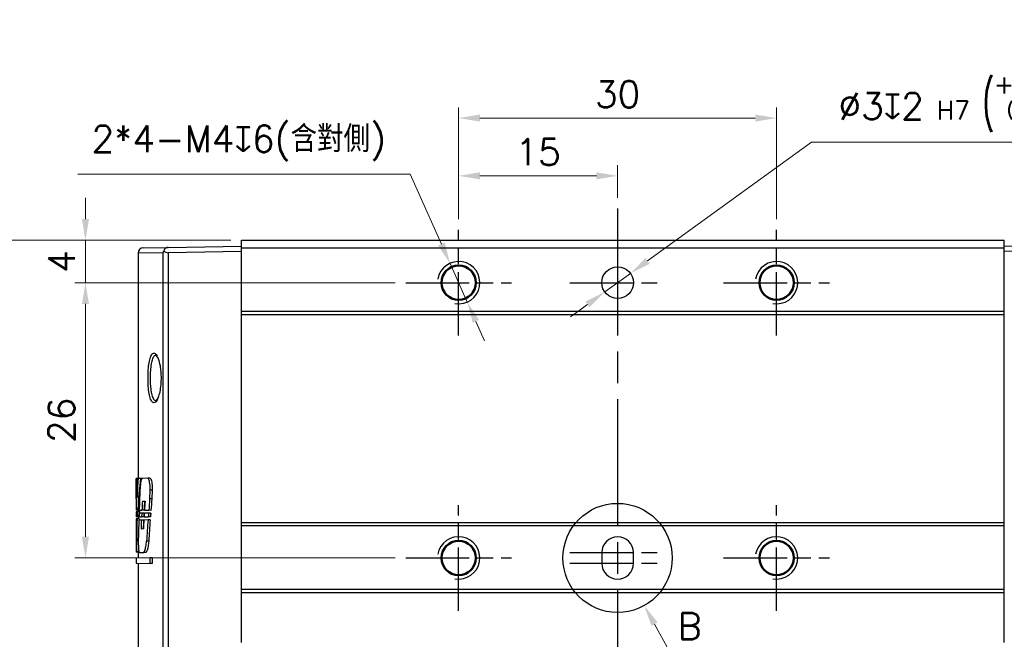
# Model space of a CAD drawing. Header units: millimetres. Extents: x 399 to 6076, y -1991 to 1602.
# Tile 199 of 256: x 4069 to 4162, y 529 to 588. Entities that reach past the tile are written whole.
import ezdxf

# ---------------------------------------------------------------- set-up
doc = ezdxf.new("R2010")
doc.units = ezdxf.units.MM
doc.linetypes.add('AM_ISO08W050', pattern=[18, 12, -1.5, 3, -1.5])
doc.linetypes.add('AM_ISO08W050x2', pattern=[9, 6, -0.75, 1.5, -0.75])
for name, color, linetype, lineweight in [('AM_0', 7, 'Continuous', 50), ('AM_4', 3, 'Continuous', 25), ('AM_5', 3, 'Continuous', 25), ('AM_7', 4, 'AM_ISO08W050', 25), ('AM_8', 1, 'Continuous', 25)]:
    doc.layers.add(name, color=color, linetype=linetype, lineweight=lineweight)
doc.layers.add('S20', color=7, linetype='Continuous')
doc.styles.add('尺寸標註', font='romans.shx', dxfattribs={"bigfont": 'CHINESET.SHX'})
doc.dimstyles.new('複本 CNS2-1$0', dxfattribs={"dimtxt": 2.5, "dimasz": 2, "dimexe": 1, "dimexo": 1, "dimgap": 1, "dimtad": 1, "dimtoh": 1, "dimdsep": 46, "dimtxsty": '尺寸標註', "dimcen": 0, "dimclrd": 2, "dimclre": 2, "dimclrt": 3, "dimadec": 0, "dimazin": 2, "dimtp": 0.1, "dimtm": 0.1, "dimtfac": 0.71, "dimtmove": 0, "dimatfit": 0, "dimfxl": 0, "dimlwd": 13, "dimlwe": 13, "dimarcsym": 0})
doc.dimstyles.new('複本 CNS2-1$3', dxfattribs={"dimtxt": 2.5, "dimasz": 2, "dimexe": 1, "dimexo": 1, "dimgap": 1, "dimtad": 1, "dimtoh": 1, "dimdsep": 46, "dimtxsty": '尺寸標註', "dimcen": 0, "dimclrd": 2, "dimclre": 2, "dimclrt": 3, "dimadec": 0, "dimazin": 2, "dimtp": 0.1, "dimtm": 0.1, "dimtfac": 0.71, "dimtmove": 0, "dimatfit": 0, "dimfxl": 0, "dimlwd": 13, "dimlwe": 13, "dimarcsym": 0})

# ---------------------------------------------------------------- blocks, each defined once
blk = doc.blocks.new('*D276')
at = {"layer": 'AM_5', "color": 2, "lineweight": 13}
for p, q in [((4088.915, 566.922), (4066.582, 566.922)), ((4067.582, 564.922), (4067.582, 518.122)), ((4089.115, 516.122), (4066.582, 516.122))]:
    blk.add_line(p, q, dxfattribs=at)
at = {"layer": 'AM_5', "color": 2}
for points in [[(4067.249, 564.922), (4067.916, 564.922), (4067.582, 566.922)], [(4067.249, 518.122), (4067.916, 518.122), (4067.582, 516.122)]]:
    blk.add_solid(points, dxfattribs=at)
at = {"layer": 'Defpoints', "color": 0}
for p in [(4089.915, 566.922), (4067.582, 516.122), (4090.115, 516.122)]:
    blk.add_point(p, dxfattribs=at)
at = {"layer": 'AM_5', "color": 3, "insert": (4065.332, 541.522), "char_height": 2.5, "attachment_point": 5, "rotation": 90, "style": '尺寸標註'}
blk.add_mtext('50.8', dxfattribs=at)
blk = doc.blocks.new('*U17')
at = {"layer": 'AM_0'}
blk.add_circle((1797.515, 5384.533), 1.621, dxfattribs=at)
at = {"layer": 'AM_4'}
blk.add_arc((1797.515, 5384.533), 2, 260, 170, dxfattribs=at)
at = {"layer": 'AM_7', "linetype": 'AM_ISO08W050x2'}
for p, q in [((1797.515, 5379.533), (1797.515, 5389.533)), ((1792.515, 5384.533), (1802.515, 5384.533))]:
    blk.add_line(p, q, dxfattribs=at)
blk = doc.blocks.new('*U18')
at = {"layer": 'AM_0'}
blk.add_circle((1797.515, 5358.533), 1.621, dxfattribs=at)
at = {"layer": 'AM_4'}
blk.add_arc((1797.515, 5358.533), 2, 260, 170, dxfattribs=at)
at = {"layer": 'AM_7', "linetype": 'AM_ISO08W050x2'}
for p, q in [((1797.515, 5353.533), (1797.515, 5363.533)), ((1792.515, 5358.533), (1802.515, 5358.533))]:
    blk.add_line(p, q, dxfattribs=at)
blk = doc.blocks.new('*U19')
at = {"layer": 'AM_0'}
blk.add_circle((1767.515, 5358.533), 1.621, dxfattribs=at)
at = {"layer": 'AM_4'}
blk.add_arc((1767.515, 5358.533), 2, 260, 170, dxfattribs=at)
at = {"layer": 'AM_7', "linetype": 'AM_ISO08W050x2'}
for p, q in [((1767.515, 5353.533), (1767.515, 5363.533)), ((1762.515, 5358.533), (1772.515, 5358.533))]:
    blk.add_line(p, q, dxfattribs=at)
blk = doc.blocks.new('*U20')
at = {"layer": 'AM_0'}
blk.add_circle((1767.515, 5384.533), 1.621, dxfattribs=at)
at = {"layer": 'AM_4'}
blk.add_arc((1767.515, 5384.533), 2, 260, 170, dxfattribs=at)
at = {"layer": 'AM_7', "linetype": 'AM_ISO08W050x2'}
for p, q in [((1767.515, 5379.533), (1767.515, 5389.533)), ((1762.515, 5384.533), (1772.515, 5384.533))]:
    blk.add_line(p, q, dxfattribs=at)
blk = doc.blocks.new('*D277')
at = {"layer": 'AM_5', "color": 2, "lineweight": 13}
for p, q in [((4075.192, 568.922), (4075.192, 570.922)), ((4088.915, 566.922), (4074.192, 566.922)), ((4075.192, 566.922), (4075.192, 562.922)), ((4104.415, 562.922), (4074.192, 562.922)), ((4075.192, 560.922), (4075.192, 558.922))]:
    blk.add_line(p, q, dxfattribs=at)
at = {"layer": 'AM_5', "color": 2}
for points in [[(4074.859, 568.922), (4075.526, 568.922), (4075.192, 566.922)], [(4074.859, 560.922), (4075.526, 560.922), (4075.192, 562.922)]]:
    blk.add_solid(points, dxfattribs=at)
at = {"layer": 'Defpoints', "color": 0}
for p in [(4089.915, 566.922), (4075.192, 562.922), (4105.415, 562.922)]:
    blk.add_point(p, dxfattribs=at)
at = {"layer": 'AM_5', "color": 3, "insert": (4072.942, 564.922), "char_height": 2.5, "attachment_point": 5, "rotation": 90, "style": '尺寸標註'}
blk.add_mtext('4', dxfattribs=at)
blk = doc.blocks.new('*D278')
at = {"layer": 'AM_5', "color": 2, "lineweight": 13}
for p, q in [((4104.415, 562.922), (4074.192, 562.922)), ((4075.192, 560.922), (4075.192, 538.922)), ((4104.415, 536.922), (4074.192, 536.922))]:
    blk.add_line(p, q, dxfattribs=at)
at = {"layer": 'AM_5', "color": 2}
for points in [[(4074.859, 560.922), (4075.526, 560.922), (4075.192, 562.922)], [(4074.859, 538.922), (4075.526, 538.922), (4075.192, 536.922)]]:
    blk.add_solid(points, dxfattribs=at)
at = {"layer": 'Defpoints', "color": 0}
for p in [(4105.415, 562.922), (4075.192, 536.922), (4105.415, 536.922)]:
    blk.add_point(p, dxfattribs=at)
at = {"layer": 'AM_5', "color": 3, "insert": (4072.942, 549.922), "char_height": 2.5, "attachment_point": 5, "rotation": 90, "style": '尺寸標註'}
blk.add_mtext('26', dxfattribs=at)
blk = doc.blocks.new('*D279')
at = {"layer": 'AM_5', "color": 2, "lineweight": 13}
for p, q in [((4110.415, 568.922), (4110.415, 579.471)), ((4140.415, 568.922), (4140.415, 579.471)), ((4138.415, 578.471), (4112.415, 578.471))]:
    blk.add_line(p, q, dxfattribs=at)
at = {"layer": 'AM_5', "color": 2}
for points in [[(4112.415, 578.804), (4112.415, 578.137), (4110.415, 578.471)], [(4138.415, 578.804), (4138.415, 578.137), (4140.415, 578.471)]]:
    blk.add_solid(points, dxfattribs=at)
at = {"layer": 'Defpoints', "color": 0}
for p in [(4110.415, 578.471), (4110.415, 567.922), (4140.415, 567.922)]:
    blk.add_point(p, dxfattribs=at)
at = {"layer": 'AM_5', "color": 3, "insert": (4125.415, 580.721), "char_height": 2.5, "attachment_point": 5, "style": '尺寸標註'}
blk.add_mtext('30', dxfattribs=at)
blk = doc.blocks.new('*D280')
at = {"layer": 'AM_5', "color": 2, "lineweight": 13}
for p, q in [((4110.415, 568.922), (4110.415, 574.012)), ((4125.415, 570.922), (4125.415, 574.012)), ((4123.415, 573.012), (4112.415, 573.012))]:
    blk.add_line(p, q, dxfattribs=at)
at = {"layer": 'AM_5', "color": 2}
for points in [[(4112.415, 573.345), (4112.415, 572.678), (4110.415, 573.012)], [(4123.415, 573.345), (4123.415, 572.678), (4125.415, 573.012)]]:
    blk.add_solid(points, dxfattribs=at)
at = {"layer": 'Defpoints', "color": 0}
for p in [(4110.415, 573.012), (4125.415, 569.922), (4110.415, 567.922)]:
    blk.add_point(p, dxfattribs=at)
at = {"layer": 'AM_5', "color": 3, "insert": (4117.915, 575.262), "char_height": 2.5, "attachment_point": 5, "style": '尺寸標註'}
blk.add_mtext('15', dxfattribs=at)
blk = doc.blocks.new('*D281')
at = {"layer": 'AM_5', "color": 2, "lineweight": 13}
for p, q in [((4105.834, 573.182), (4074.477, 573.182)), ((4108.784, 566.575), (4105.834, 573.182)), ((4111.23, 561.096), (4109.599, 564.748)), ((4112.046, 559.27), (4112.861, 557.444))]:
    blk.add_line(p, q, dxfattribs=at)
at = {"layer": 'AM_5', "color": 2}
for points in [[(4109.088, 566.711), (4108.48, 566.439), (4109.599, 564.748)], [(4112.35, 559.406), (4111.741, 559.134), (4111.23, 561.096)]]:
    blk.add_solid(points, dxfattribs=at)
at = {"layer": 'Defpoints', "color": 0}
for p in [(4109.599, 564.748), (4111.23, 561.096)]:
    blk.add_point(p, dxfattribs=at)
at = {"layer": 'AM_5', "color": 3, "insert": (4089.655, 576.086), "char_height": 2.5, "attachment_point": 5, "style": '尺寸標註'}
blk.add_mtext('2*4-M4{\\Famgdt;x}6(含對側)', dxfattribs=at)
blk = doc.blocks.new('*D282')
at = {"layer": 'AM_5', "color": 2, "lineweight": 13}
for p, q in [((4128.248, 564.977), (4143.714, 576.193)), ((4143.714, 576.193), (4181.214, 576.193)), ((4124.201, 562.042), (4126.629, 563.803)), ((4122.582, 560.867), (4120.962, 559.693))]:
    blk.add_line(p, q, dxfattribs=at)
at = {"layer": 'AM_5', "color": 2}
for points in [[(4128.052, 565.247), (4128.444, 564.707), (4126.629, 563.803)], [(4122.386, 561.137), (4122.777, 560.598), (4124.201, 562.042)]]:
    blk.add_solid(points, dxfattribs=at)
at = {"layer": 'Defpoints', "color": 0}
for p in [(4126.629, 563.803), (4124.201, 562.042)]:
    blk.add_point(p, dxfattribs=at)
at = {"layer": 'AM_5', "color": 3, "insert": (4162.964, 579.86), "char_height": 2.5, "attachment_point": 5, "style": '尺寸標註'}
blk.add_mtext('∅3{\\Famgdt;x}2{}{\\H0.7x;\\C3; H7 {\\H2x;\\W0.5;(}\\S+0.01^  0;{\\H2x;\\W0.5;)}}(含對側)', dxfattribs=at)
blk = doc.blocks.new('*D303')
at = {"layer": 'AM_5', "color": 2, "lineweight": 13}
for p, q in [((4194.803, 586.733), (4205.503, 586.733)), ((4204.503, 568.922), (4204.503, 584.733)), ((4162.915, 566.922), (4205.503, 566.922))]:
    blk.add_line(p, q, dxfattribs=at)
at = {"layer": 'AM_5', "color": 2}
for points in [[(4204.169, 584.733), (4204.836, 584.733), (4204.503, 586.733)], [(4204.169, 568.922), (4204.836, 568.922), (4204.503, 566.922)]]:
    blk.add_solid(points, dxfattribs=at)
at = {"layer": 'Defpoints', "color": 0}
for p in [(4193.803, 586.733), (4204.503, 586.733), (4161.915, 566.922)]:
    blk.add_point(p, dxfattribs=at)
at = {"layer": 'AM_5', "color": 3, "insert": (4202.253, 576.828), "char_height": 2.5, "attachment_point": 5, "rotation": 90, "style": '尺寸標註'}
blk.add_mtext('19.8 REF.', dxfattribs=at)
blk = doc.blocks.new('*D314')
at = {"layer": 'AM_5', "color": 2, "lineweight": 13}
for p, q in [((4162.915, 566.922), (4205.503, 566.922)), ((4204.503, 557.372), (4204.503, 564.922)), ((4200.861, 555.372), (4205.503, 555.372))]:
    blk.add_line(p, q, dxfattribs=at)
at = {"layer": 'AM_5', "color": 2}
for points in [[(4204.169, 564.922), (4204.836, 564.922), (4204.503, 566.922)], [(4204.169, 557.372), (4204.836, 557.372), (4204.503, 555.372)]]:
    blk.add_solid(points, dxfattribs=at)
at = {"layer": 'Defpoints', "color": 0}
for p in [(4161.915, 566.922), (4204.503, 566.922), (4199.861, 555.372)]:
    blk.add_point(p, dxfattribs=at)
at = {"layer": 'AM_5', "color": 3, "insert": (4202.253, 561.147), "char_height": 2.5, "attachment_point": 5, "rotation": 90, "style": '尺寸標註'}
blk.add_mtext('11.6', dxfattribs=at)
blk = doc.blocks.new('S20-正視-02')
at = {"layer": 'S20', "linetype": 'Continuous', "lineweight": 25}
for p, q in [((-44.759, 29.788), (-42.43, 29.829)), ((-42.43, 29.829), (-35.5, 29.95)), ((-35.5, 29.803), (-35.5, 30.5)), ((-35.5, 30.5), (36.5, 30.5)), ((-35.5, 23.803), (-35.5, 29.803)), ((-35.5, 29.803), (36.5, 29.803)), ((36.5, 29.803), (36.5, 30.5)), ((36.5, 29.95), (39.827, 30.008)), ((36.5, 23.803), (36.5, 29.803)), ((-42.896, 29.329), (-45.25, 29.288)), ((-45.25, 29.288), (-45.25, 8.007)), ((-42.896, -17.879), (-42.896, 29.329)), ((-35.5, 29.45), (-42.43, 29.329)), ((-42.43, 29.329), (-42.43, -17.879)), ((39.827, 29.508), (36.5, 29.45)), ((-16.406, 27.363), (-16.405, 27.363)), ((-13.595, 27.363), (-13.594, 27.363)), ((-13.595, 27.363), (-13.595, 27.363)), ((13.594, 27.363), (13.595, 27.363)), ((16.405, 27.363), (16.406, 27.363)), ((16.405, 27.363), (16.405, 27.363)), ((-16.649, 26.437), (-16.649, 26.437)), ((-13.351, 26.437), (-13.351, 26.437)), ((13.351, 26.437), (13.351, 26.437)), ((16.649, 26.437), (16.649, 26.437)), ((-35.5, 23.803), (36.5, 23.803)), ((-35.5, 23.503), (-35.5, 23.803)), ((-35.5, 23.503), (36.5, 23.503)), ((-35.5, 3.85), (-35.5, 23.503)), ((36.5, 23.503), (36.5, 23.803)), ((36.5, 3.85), (36.5, 23.503)), ((-45.45, 7.862), (-45.45, 5.17)), ((-45.384, 8.004), (-45.447, 8.003)), ((-45.258, 8.007), (-45.384, 8.004)), ((-45.026, 8.011), (-45.258, 8.007)), ((-44.883, 8.013), (-45.026, 8.011)), ((-44.337, 8.023), (-44.883, 8.013)), ((-44.132, 8.026), (-44.337, 8.023)), ((-45.449, 6.076), (-45.448, 6.906)), ((-44.163, 6.069), (-44.126, 6.903)), ((-43.919, 6.902), (-44.126, 6.903)), ((-43.919, 6.902), (-43.957, 6.068)), ((-44.85, 5.859), (-44.601, 5.855)), ((-43.957, 6.068), (-44.163, 6.069)), ((-45.25, 5.018), (-45.45, 5.022)), ((-45.436, 4.715), (-45.45, 4.715)), ((-45.438, 5.153), (-45.288, 5.15)), ((-45.308, 4.849), (-45.436, 4.847)), ((-45.106, 4.852), (-45.308, 4.849)), ((-45.148, 5.148), (-45.288, 5.15)), ((-45.25, 5.149), (-45.25, 4.85)), ((-44.908, 4.724), (-45.161, 4.72)), ((-45.153, 5.016), (-44.893, 5.012)), ((-44.705, 4.728), (-44.908, 4.724)), ((-44.691, 5.008), (-44.893, 5.012)), ((-44.266, 4.736), (-44.665, 4.729)), ((-44.653, 5.008), (-44.245, 5.001)), ((-44.059, 4.739), (-44.266, 4.736)), ((-44.039, 4.997), (-44.245, 5.001)), ((-45.25, 4.39), (-45.449, 4.394)), ((-45.434, 4.066), (-45.448, 4.066)), ((-45.435, 4.525), (-45.328, 4.523)), ((-45.352, 4.199), (-45.433, 4.197)), ((-45.151, 4.202), (-45.352, 4.199)), ((-45.168, 4.52), (-45.328, 4.523)), ((-45.25, 4.522), (-45.25, 4.2)), ((-44.94, 4.074), (-45.184, 4.07)), ((-45.173, 4.389), (-44.925, 4.385)), ((-44.737, 4.078), (-44.94, 4.074)), ((-44.722, 4.381), (-44.925, 4.385)), ((-44.32, 4.085), (-44.709, 4.078)), ((-44.686, 4.38), (-44.293, 4.374)), ((-44.114, 4.089), (-44.32, 4.085)), ((-44.087, 4.37), (-44.293, 4.374)), ((-35.5, 3.85), (36.5, 3.85)), ((-35.5, 3.55), (-35.5, 3.85)), ((36.5, 3.55), (36.5, 3.85)), ((-44.758, 3.237), (-44.981, 3.233)), ((-35.5, 3.55), (36.5, 3.55)), ((-35.5, -2.45), (-35.5, 3.55)), ((36.5, -2.45), (36.5, 3.55)), ((-45.229, 2.714), (-45.236, 2.083)), ((-44.257, 2.074), (-44.462, 2.075)), ((-45.449, 1.084), (-45.406, 1.084)), ((-45.206, 1.08), (-45.406, 1.084)), ((-45.394, 1.032), (-45.4, 1.084)), ((-45.25, 1.03), (-45.394, 1.032)), ((-45.25, 1.081), (-45.25, 0.494)), ((-45.136, 1.028), (-44.708, 1.02)), ((-44.505, 1.017), (-44.708, 1.02)), ((-1.5, 1), (-1.5, 0)), ((1.5, 0), (1.5, 1)), ((-44.12, 0.514), (-45.45, 0.491)), ((-45.45, 0.491), (-45.45, 0.013)), ((-45.45, 0.013), (-44.12, -0.011)), ((-45.25, 0.009), (-45.25, -18.588)), ((-43.913, 0.517), (-44.12, 0.514)), ((-44.12, -0.011), (-44.12, 0.514)), ((-43.913, 0.517), (-43.913, -0.014)), ((-43.913, -0.014), (-44.12, -0.011)), ((-35.5, -2.45), (36.5, -2.45)), ((-35.5, -2.75), (-35.5, -2.45)), ((-35.5, -2.75), (36.5, -2.75)), ((-35.5, -7.5), (-35.5, -2.75)), ((36.5, -2.75), (36.5, -2.45)), ((36.5, -7.5), (36.5, -2.75))]:
    blk.add_line(p, q, dxfattribs=at)
for centre, radius in [((-15, 26.5), 1.65), ((0, 26.5), 1.5), ((15, 26.5), 1.65), ((-15, 0.5), 1.65), ((15, 0.5), 1.65)]:
    blk.add_circle(centre, radius, dxfattribs=at)
for centre, radius, start, end in [((-44.75, 29.288), 0.5, 91, 180.76466), ((0, 1), 1.5, 0, 180), ((0, 0), 1.5, 180, 0)]:
    blk.add_arc(centre, radius, start, end, dxfattribs=at)
for centre, major_axis, ratio, start_param, end_param in [((-42.421, 29.829), (0.355, 0.365), 0.965693, 3.036831, 3.913901), ((0.5, 6.484), (-0.845, 245.843), 0.186876, 1.563972, 1.575567), ((0.5, 29.482), (0.83, 301.508), 0.152376, 1.642511, 1.648683), ((0.5, 3.936), (2.612, 58.738), 0.781017, 1.53619, 1.56785), ((0.5, -0.763), (-3.277, 55.497), 0.825861, 1.363513, 1.415456), ((0.5, -8.603), (0.94, 142.854), 0.321589, 1.46417, 1.477425), ((0.5, 2.551), (-0.94, 142.854), 0.321589, 1.544005, 1.551384), ((0.5, -19.739), (-0.94, 142.854), 0.321589, 1.388517, 1.394544), ((0.5, -19.739), (-0.935, 142.232), 0.321589, 1.387746, 1.3938), ((0.5, -18.903), (0.94, 142.854), 0.321589, 1.39872, 1.40474), ((0.5, -30.039), (-0.94, 142.854), 0.321589, 1.313149, 1.320874), ((0.5, -30.039), (-0.935, 142.232), 0.321589, 1.312014, 1.319794), ((0.5, 2.572), (-0.942, 141.578), 0.324488, 1.553497, 1.555766), ((0.5, 6.307), (-0.855, 223.219), 0.205816, 1.576552, 1.577993), ((0.5, -0.797), (-3.21, 55.748), 0.822236, 1.422145, 1.42801), ((0.5, -8.556), (0.942, 141.578), 0.324488, 1.479048, 1.481396), ((0.5, -0.797), (-3.196, 55.505), 0.822236, 1.421637, 1.424016), ((0.5, -19.519), (-0.942, 141.578), 0.324488, 1.396553, 1.398988), ((0.5, -19.519), (-0.938, 140.962), 0.324488, 1.395768, 1.398265), ((0.5, -18.764), (0.942, 141.578), 0.324488, 1.406254, 1.408747), ((0.5, -29.727), (-0.942, 141.578), 0.324488, 1.322752, 1.325387), ((0.5, -29.727), (-0.938, 140.962), 0.324488, 1.321628, 1.324328), ((0.5, 2.876), (0.94, 142.854), 0.321589, 1.56366, 1.58545), ((0.5, 2.639), (-0.94, 142.854), 0.321589, 1.558697, 1.567854), ((0.5, -7.759), (-0.94, 142.854), 0.321589, 1.48488, 1.506742), ((0.5, -8.672), (0.94, 142.854), 0.321589, 1.483599, 1.493124), ((0.5, -7.759), (-0.935, 142.232), 0.321589, 1.484488, 1.485415), ((0.5, -19.519), (-0.942, 141.578), 0.324488, 1.401211, 1.407234), ((0.5, -19.519), (-0.938, 140.962), 0.324488, 1.400447, 1.406496), ((0.5, -18.686), (0.942, 141.578), 0.324488, 1.411464, 1.417482), ((0.5, -29.95), (-0.94, 142.854), 0.321589, 1.328116, 1.342578), ((0.5, -29.95), (-0.935, 142.232), 0.321589, 1.327017, 1.341581), ((0.5, -7.759), (-0.935, 142.232), 0.321589, 1.505304, 1.506496)]:
    blk.add_ellipse(centre, major_axis=major_axis, ratio=ratio, start_param=start_param, end_param=end_param, dxfattribs=at)
for points, knots in [([(-42.43, 29.829), (-42.469, 29.826), (-42.548, 29.82), (-42.652, 29.776), (-42.739, 29.705), (-42.797, 29.611), (-42.807, 29.538), (-42.811, 29.503)], [0, 0, 0, 0, 0.178805, 0.358158, 0.529881, 0.770249, 1, 1, 1, 1]), ([(-42.896, 29.329), (-42.895, 29.33), (-42.877, 29.388), (-42.844, 29.446), (-42.811, 29.503)], [0, 0, 0, 0, 0.018191, 1, 1, 1, 1]), ([(-44.316, 17.254), (-44.317, 17.338), (-44.322, 17.679), (-44.3, 18.284), (-44.221, 18.973), (-44.092, 19.504), (-43.918, 19.823), (-43.714, 19.868), (-43.544, 19.749), (-43.463, 19.543), (-43.447, 19.501)], [0, 0, 0, 0, 0.04816, 0.195314, 0.342566, 0.491466, 0.643429, 0.799386, 0.958965, 1, 1, 1, 1]), ([(-43.569, 19.623), (-43.622, 19.621), (-43.742, 19.616), (-43.9, 19.33), (-44.029, 18.849), (-44.108, 18.217), (-44.13, 17.664), (-44.125, 17.352), (-44.123, 17.275)], [0, 0, 0, 0, 0.157232, 0.356354, 0.551367, 0.744203, 0.936926, 1, 1, 1, 1]), ([(-43.581, 19.645), (-43.582, 19.645), (-43.589, 19.647), (-43.543, 19.617), (-43.485, 19.544), (-43.445, 19.458), (-43.433, 19.431)], [0, 0, 0, 0, 0.093878, 0.451278, 0.826148, 1, 1, 1, 1]), ([(-43.447, 19.501), (-43.396, 19.394), (-43.278, 19.146), (-43.163, 18.583), (-43.092, 17.922), (-43.081, 17.231), (-43.148, 16.497), (-43.273, 15.88), (-43.386, 15.624), (-43.439, 15.505)], [0, 0, 0, 0, 0.128209, 0.296911, 0.402735, 0.55646, 0.710208, 0.865499, 1, 1, 1, 1]), ([(-43.439, 15.505), (-43.449, 15.479), (-43.521, 15.285), (-43.684, 15.146), (-43.895, 15.152), (-44.081, 15.46), (-44.218, 16.004), (-44.294, 16.641), (-44.309, 17.079), (-44.316, 17.254)], [0, 0, 0, 0, 0.027469, 0.19956, 0.375711, 0.551198, 0.722598, 0.889217, 1, 1, 1, 1]), ([(-44.123, 17.275), (-44.117, 17.115), (-44.102, 16.716), (-44.054, 16.355), (-43.982, 15.972), (-43.889, 15.64), (-43.731, 15.371), (-43.618, 15.382), (-43.575, 15.386)], [0, 0, 0, 0, 0.151833, 0.378191, 0.380208, 0.615131, 0.855785, 1, 1, 1, 1]), ([(-43.427, 15.574), (-43.455, 15.52), (-43.509, 15.419), (-43.577, 15.358), (-43.579, 15.357), (-43.58, 15.357)], [0, 0, 0, 0, 0.391743, 0.736981, 1, 1, 1, 1]), ([(-45.448, 6.906), (-45.448, 7.002), (-45.448, 7.203), (-45.449, 7.5), (-45.45, 7.757), (-45.45, 7.936), (-45.449, 7.995), (-45.448, 8.002), (-45.448, 8.003)], [0, 0, 0, 0, 0.180848, 0.3788514, 0.5768662, 0.7749136, 0.9729773, 1, 1, 1, 1]), ([(-44.883, 8.013), (-44.912, 7.971), (-44.969, 7.888), (-45.033, 7.538), (-45.066, 7.177), (-45.077, 6.95), (-45.079, 6.9)], [0, 0, 0, 0, 0.303737, 0.609798, 0.913327, 1, 1, 1, 1]), ([(-44.126, 6.903), (-44.123, 6.999), (-44.119, 7.199), (-44.142, 7.496), (-44.186, 7.755), (-44.248, 7.942), (-44.301, 8.012), (-44.331, 8.021), (-44.337, 8.023)], [0, 0, 0, 0, 0.175422, 0.365355, 0.556385, 0.751831, 0.952556, 1, 1, 1, 1]), ([(-44.132, 8.026), (-44.107, 8.011), (-44.057, 7.98), (-43.99, 7.798), (-43.94, 7.538), (-43.912, 7.224), (-43.917, 7.009), (-43.919, 6.902)], [0, 0, 0, 0, 0.203218, 0.4077, 0.609803, 0.806531, 1, 1, 1, 1]), ([(-45.236, 2.083), (-45.236, 1.984), (-45.237, 1.778), (-45.226, 1.483), (-45.205, 1.24), (-45.175, 1.063), (-45.149, 1.04), (-45.136, 1.028)], [0, 0, 0, 0, 0.186571, 0.383704, 0.58106, 0.779173, 1, 1, 1, 1]), ([(-44.708, 1.02), (-44.674, 1.074), (-44.607, 1.182), (-44.516, 1.559), (-44.48, 1.904), (-44.462, 2.075)], [0, 0, 0, 0, 0.331413, 0.666845, 1, 1, 1, 1]), ([(-44.257, 2.074), (-44.273, 1.913), (-44.307, 1.583), (-44.397, 1.192), (-44.468, 1.077), (-44.505, 1.017)], [0, 0, 0, 0, 0.311524, 0.637833, 1, 1, 1, 1])]:
    blk.add_open_spline(points, degree=3, knots=knots, dxfattribs=at)

msp = doc.modelspace()

# ---------------------------------------------------------------- linework, layer by layer
at = {"layer": 'AM_5', "color": 2, "lineweight": 13}
msp.add_line((4128.9, 530.673), (4130.265, 528.226), dxfattribs=at)
at = {"layer": 'AM_5', "color": 2}
msp.add_solid([(4129.191, 530.835), (4128.609, 530.51), (4127.926, 532.42)], dxfattribs=at)
at = {"layer": 'AM_7'}
msp.add_line((4125.415, 569.922), (4125.415, 498.859), dxfattribs=at)
at = {"layer": 'AM_7', "linetype": 'AM_ISO08W050x2'}
for p, q in [((4120.915, 562.922), (4129.915, 562.922)), ((4120.915, 537.422), (4129.915, 537.422)), ((4120.915, 536.422), (4129.915, 536.422))]:
    msp.add_line(p, q, dxfattribs=at)
at = {"layer": 'AM_8'}
msp.add_circle((4125.415, 536.922), 5.156, dxfattribs=at)

# ---------------------------------------------------------------- block references
at = {"layer": 'AM_0'}
for name in ['*U20', '*U17', '*U19', '*U18']:
    msp.add_blockref(name, (2342.9, -4821.611), dxfattribs=at)
at = {"layer": 'S20'}
msp.add_blockref('S20-正視-02', (4125.415, 536.422), dxfattribs=at)

# ---------------------------------------------------------------- texts
at = {"layer": 'AM_5', "color": 3, "insert": (4132.217, 530.476), "char_height": 2.5, "attachment_point": 5, "style": '尺寸標註'}
msp.add_mtext('B', dxfattribs=at)

# ---------------------------------------------------------------- dimensions: what is measured, and where the dimension line sits
at = {"layer": 'AM_5'}
for p1, p2, text, override, picture, middle in [((4124.201, 562.042), (4126.629, 563.803), '<>{\\Famgdt;x}2{}{\\H0.7x;\\C3; H7 {\\H2x;\\W0.5;(}\\S+0.01^  0;{\\H2x;\\W0.5;)}}(含對側)', {"dimdec": 1, "dimtp": 0.1, "dimtm": 0.1, "dimtdec": 2, "dimtzin": 8}, '*D282', (4162.964, 576.193)), ((4111.23, 561.096), (4109.599, 564.748), '2*4-M4{\\Famgdt;x}6(含對側)', {"dimdec": 1}, '*D281', (4089.655, 573.182))]:
    dim = msp.add_diameter_dim_2p(p1=p1, p2=p2, text=text, dimstyle='複本 CNS2-1$3', override=override, dxfattribs=at)
    dim.commit()
    dim.dimension.update_dxf_attribs({"geometry": picture, "text_midpoint": middle, "dimtype": 163})
dim = msp.add_linear_dim(base=(4204.503, 586.733), p1=(4161.915, 566.922), p2=(4193.803, 586.733), angle=90, text='<> REF.', dimstyle='複本 CNS2-1$0', override={"dimdec": 1, "dimpost": ''}, dxfattribs=at)
dim.commit()
dim.dimension.update_dxf_attribs({"geometry": '*D303', "text_midpoint": (4204.503, 576.828), "dimtype": 160})
for base, p1, picture, middle in [((4110.415, 578.471), (4140.415, 567.922), '*D279', (4125.415, 580.721)), ((4110.415, 573.012), (4125.415, 569.922), '*D280', (4117.915, 575.262))]:
    dim = msp.add_linear_dim(base=base, p1=p1, p2=(4110.415, 567.922), dimstyle='複本 CNS2-1$0', override={"dimdec": 1}, dxfattribs=at)
    dim.commit()
    dim.dimension.update_dxf_attribs({"geometry": picture, "text_midpoint": middle})
for base, p1, p2, override, picture, middle in [((4075.192, 562.922), (4089.915, 566.922), (4105.415, 562.922), {"dimdec": 1, "dimtix": 1}, '*D277', (4075.192, 564.922)), ((4204.502586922, 566.922235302), (4199.861458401, 555.372235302), (4161.914825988, 566.922235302), {"dimdec": 1}, '*D314', (4204.502586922, 561.147235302))]:
    dim = msp.add_linear_dim(base=base, p1=p1, p2=p2, angle=90, dimstyle='複本 CNS2-1$0', override=override, dxfattribs=at)
    dim.commit()
    dim.dimension.update_dxf_attribs({"geometry": picture, "text_midpoint": middle, "dimtype": 160})
for base, p1, p2, picture, middle in [((4067.582, 516.122), (4089.915, 566.922), (4090.115, 516.122), '*D276', (4065.332, 541.522)), ((4075.192, 536.922), (4105.415, 562.922), (4105.415, 536.922), '*D278', (4072.942, 549.922))]:
    dim = msp.add_linear_dim(base=base, p1=p1, p2=p2, angle=90, dimstyle='複本 CNS2-1$0', override={"dimdec": 1, "dimtix": 1}, dxfattribs=at)
    dim.commit()
    dim.dimension.update_dxf_attribs({"geometry": picture, "text_midpoint": middle})

doc.saveas('drawing.dxf')
